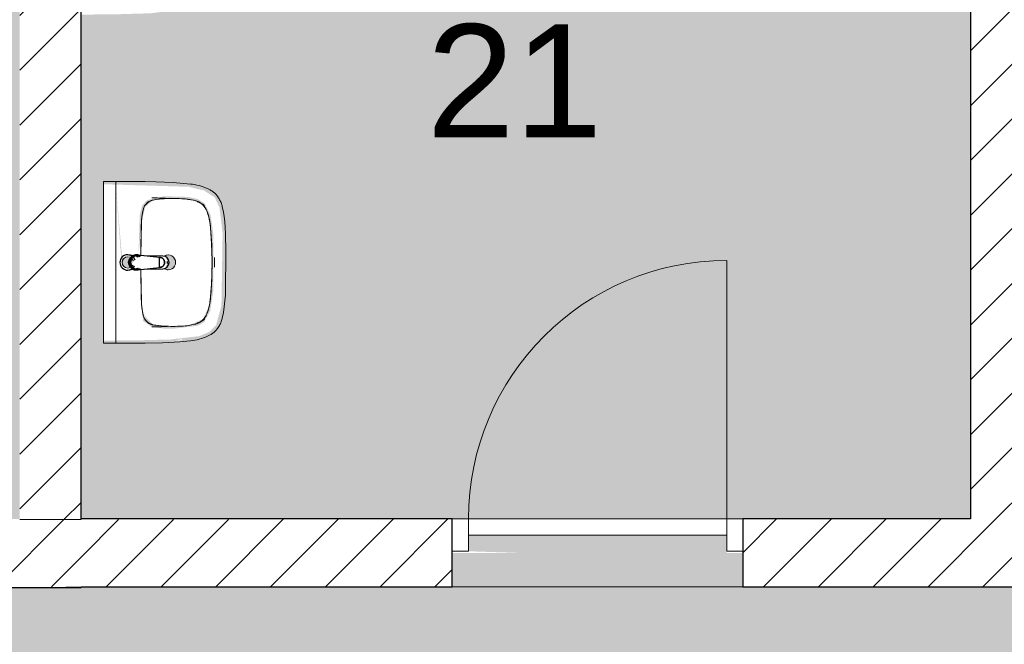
# Model space of a CAD drawing. Header units: millimetres. Extents: x 16156 to 109611, y -1019 to 113498.
# Tile 27 of 60: x 37029 to 40079, y 54938 to 56872. Entities that reach past the tile are written whole.
import ezdxf

# ---------------------------------------------------------------- set-up
doc = ezdxf.new("R2010")
doc.units = ezdxf.units.MM
for name, color, linetype, lineweight in [('A--A2__Ruwbouw', 8, 'Continuous', 15), ('A--AR9__AlgVoorz', 1, 'Continuous', 9), ('A--L$01A__Algemeen', 7, 'Continuous', 9), ('A--L22__Binnenwanden', 2, 'Continuous', 9), ('A--L3__Afbouw', 2, 'Continuous', 9), ('A--L74__VasteSanitaireVoorz', 1, 'Continuous', 9), ('A--LR9__AlgVoorz', 7, 'Continuous', 9), ('A--TR9__AlgVoorz', 1, 'Continuous', 13)]:
    doc.layers.add(name, color=color, linetype=linetype, lineweight=lineweight)
doc.styles.add('Arial', font='arial.ttf', dxfattribs={"height": 350})
pattern_1 = [(45, (0, 0), (-84.85281, 84.85281), [])]

# ---------------------------------------------------------------- blocks, each defined once
blk = doc.blocks.new('32_DO_WB_vo deur enkel2 - vo 2-2241153-AB-Begane grond - Brandcompartimentering')
at = {"layer": 'A--L$01A__Algemeen'}
blk.add_line((520, 105), (520, 905), dxfattribs=at)
blk.add_arc((520, 105), 800, 90, 180, dxfattribs=at)
at = {"layer": 'A--L3__Afbouw'}
for p, q in [((-280, 105), (-330, 105)), ((-330, 105), (-330, 5)), ((520, 105), (-280, 105)), ((-280, 105), (-280, 55)), ((-280, 5), (-280, 105)), ((520, 55), (520, 105)), ((570, 105), (520, 105)), ((520, 105), (520, 5)), ((570, 5), (570, 105)), ((-280, 55), (520, 55)), ((-330, 5), (-280, 5)), ((520, 5), (570, 5))]:
    blk.add_line(p, q, dxfattribs=at)
blk = doc.blocks.new('74_PF_wastafel 50x38_sphinx300_un - 74_PF_wastafel 50x38_sphinx300_un-1641938-AB-Begane grond - Brandcompartimentering')
at = {"layer": 'A--L74__VasteSanitaireVoorz'}
for p, q in [((242.8, 0), (247.2, 0)), ((247.2, 0), (250, 0)), ((-250, 0), (-250, -37.5)), ((-242, 0), (-250, 0)), ((-250, 0), (-247.2, 0)), ((-247.2, 0), (-242.8, 0)), ((242, 0), (-242, 0)), ((250, 0), (242, 0)), ((250, -37.5), (250, 0)), ((-250, -37.5), (-250, -129)), ((-250, -37.5), (-241, -37.5)), ((-250, -37.5), (-242, -37.5)), ((-242, -37.5), (242, -37.5)), ((242, -37.5), (250, -37.5)), ((250, -129), (250, -37.5)), ((-124.1, -117.2), (-20.7, -115.6)), ((21.7, -115.1), (124.1, -117.2))]:
    blk.add_line(p, q, dxfattribs=at)
at = {"layer": 'A--L74__VasteSanitaireVoorz', "lineweight": 25}
for p, q in [((-21, -99.7), (-23.8, -77.6)), ((23.8, -77.6), (21, -99.7)), ((-23, -98.5), (-23, -107.4)), ((-23, -98.5), (-21.6, -106)), ((-20, -98.6), (-23, -98.5)), ((-21.8, -114.8), (-15.5, -173.4)), ((-20.7, -113.1), (-21, -99.6)), ((-20.8, -101.2), (-20.6, -113)), ((15.5, -173.4), (21.8, -114.8)), ((23, -98.5), (20, -98.6)), ((21, -99.6), (20.6, -114.8)), ((20.6, -114.8), (20.8, -101.2)), ((23, -107.4), (23, -98.5)), ((-20.5, -126.4), (-19.8, -183.7)), ((19.7, -183.7), (20.4, -126.7)), ((-15.3, -173.4), (0, -173.4)), ((-15.2, -173.4), (15.2, -173.4)), ((0, -173.4), (15.3, -173.4))]:
    blk.add_line(p, q, dxfattribs=at)
at = {"layer": 'A--L74__VasteSanitaireVoorz', "flags": 128}
for points in [[(250, -37.5), (249.7, -37.5), (248.8, -37.5), (247.4, -37.5), (245.5, -37.5), (243.3, -37.5), (241, -37.5)], [(-167.2, -123.7), (-159.8, -121.9), (-152.4, -120.3), (-145, -119.1), (-137.5, -118.1), (-129.9, -117.5), (-124.1, -117.2)], [(124.1, -117.2), (131.7, -117.6), (139.2, -118.3), (146.7, -119.4), (154.2, -120.7), (161.6, -122.3), (167.2, -123.7)], [(-250, -129), (-248.9, -182.6), (-245.7, -236.1), (-242.7, -269.1)], [(-193, -153.2), (-192.7, -151.6), (-192.3, -150.1), (-191.8, -148.6), (-191.3, -147.1), (-190.7, -145.6), (-190.1, -144.1), (-189.4, -142.7), (-188.6, -141.3), (-187.8, -139.9), (-187, -138.6), (-186.1, -137.3), (-185.1, -136), (-184.1, -134.8), (-183, -133.6), (-181.9, -132.5), (-180.8, -131.4), (-179.6, -130.3), (-178.3, -129.3), (-177.1, -128.5)], [(177.1, -128.5), (178.4, -129.4), (179.6, -130.4), (180.8, -131.5), (182, -132.6), (183.1, -133.7), (184.2, -134.9), (185.2, -136.1), (186.1, -137.4), (187, -138.7), (187.9, -140), (188.7, -141.4), (189.4, -142.8), (190.1, -144.2), (190.8, -145.7), (191.3, -147.2), (191.9, -148.7), (192.3, -150.2), (192.7, -151.8), (193, -153.2)], [(242.7, -269.1), (247.2, -215.7), (249.6, -162.1), (250, -129)], [(-197.2, -187.1), (-196.5, -177.3), (-195.4, -167.6), (-193.9, -157.9), (-193, -153.2)], [(193, -153.2), (194.7, -162.8), (196, -172.5), (196.9, -182.3), (197.2, -187.1)], [(-197.2, -242.1), (-197.9, -221.1), (-197.7, -200.1), (-197.2, -187.1)], [(197.2, -187.1), (197.9, -208), (197.7, -229), (197.2, -242.1)], [(-191.5, -282.5), (-193.4, -273.3), (-195, -264.1), (-196.2, -254.8), (-197, -245.4), (-197.2, -242.1)], [(197.2, -242.1), (196.5, -251.4), (195.4, -260.7), (194, -270), (192.2, -279.2), (191.5, -282.5)], [(-242.7, -269.1), (-241.8, -276), (-240.7, -282.8), (-239.3, -289.5), (-237.6, -296.2), (-235.7, -302.8), (-233.4, -309.4), (-231, -315.8), (-228.3, -322.2), (-225.6, -327.8)], [(225.6, -327.8), (228.5, -321.6), (231.2, -315.2), (233.7, -308.8), (235.8, -302.2), (237.8, -295.6), (239.4, -288.9), (240.8, -282.1), (241.9, -275.3), (242.7, -269.1)], [(-157.2, -320.6), (-159.2, -319.8), (-161.1, -319), (-163.1, -318.1), (-164.9, -317.2), (-166.8, -316.1), (-168.6, -315), (-170.3, -313.9), (-172, -312.6), (-173.7, -311.3), (-175.3, -309.9), (-176.8, -308.5), (-178.3, -307), (-179.8, -305.4), (-181.1, -303.8), (-182.4, -302.1), (-183.6, -300.4), (-184.8, -298.6), (-185.9, -296.8), (-186.9, -295), (-187.8, -293.1), (-188.7, -291.1), (-189.5, -289.2), (-190.2, -287.2), (-190.8, -285.2), (-191.3, -283.1), (-191.5, -282.5)], [(191.5, -282.5), (191, -284.5), (190.4, -286.6), (189.7, -288.6), (188.9, -290.5), (188.1, -292.5), (187.2, -294.4), (186.2, -296.2), (185.1, -298.1), (184, -299.9), (182.8, -301.6), (181.5, -303.3), (180.2, -304.9), (178.8, -306.5), (177.3, -308), (175.8, -309.5), (174.2, -310.9), (172.6, -312.2), (170.9, -313.5), (169.1, -314.7), (167.3, -315.8), (165.5, -316.9), (163.6, -317.8), (161.7, -318.8), (159.8, -319.6), (157.8, -320.3), (157.2, -320.6)], [(-225.6, -327.8), (-224.3, -330.3), (-222.9, -332.7), (-221.5, -335), (-219.9, -337.3), (-218.3, -339.5), (-216.5, -341.6), (-214.7, -343.7), (-212.8, -345.7), (-210.8, -347.6), (-208.8, -349.5), (-206.8, -351.1)], [(-106.8, -331.3), (-115.2, -330.4), (-123.6, -329.1), (-131.9, -327.5), (-140.1, -325.6), (-148.3, -323.4), (-156.3, -320.8), (-157.2, -320.6)], [(106.8, -331.3), (57.9, -334.6), (8.9, -335.9), (-40, -335.3), (-89, -332.7), (-106.8, -331.3)], [(157.2, -320.6), (149.1, -323.2), (141, -325.4), (132.8, -327.4), (124.5, -329), (116.1, -330.2), (107.7, -331.2), (106.8, -331.3)], [(206.8, -351.1), (209, -349.3), (211, -347.5), (213, -345.5), (214.9, -343.5), (216.7, -341.5), (218.4, -339.3), (220, -337.1), (221.6, -334.8), (223.1, -332.5), (224.4, -330.1), (225.6, -327.8)], [(-206.8, -351.1), (-204.1, -353.1), (-201.4, -355.1), (-198.5, -356.9), (-195.6, -358.6), (-192.6, -360.2), (-189.6, -361.7), (-186.5, -363.1), (-183.3, -364.3), (-180.1, -365.4), (-176.9, -366.4), (-173.6, -367.3), (-172.1, -367.6)], [(172.1, -367.6), (175.4, -366.8), (178.6, -365.9), (181.9, -364.8), (185, -363.7), (188.2, -362.4), (191.2, -360.9), (194.2, -359.4), (197.2, -357.7), (200.1, -355.9), (202.9, -354), (205.6, -352), (206.8, -351.1)], [(-172.1, -367.6), (-154.6, -371.1), (-137, -373.8), (-119.3, -375.9), (-101.5, -377.2), (-90, -377.7)], [(-90, -377.7), (32.9, -378.8), (90, -377.7)], [(90, -377.7), (107.8, -376.8), (125.6, -375.2), (143.2, -372.9), (160.8, -369.9), (172.1, -367.6)]]:
    blk.add_lwpolyline(points, dxfattribs=at)
at = {"layer": 'A--L74__VasteSanitaireVoorz', "lineweight": 25, "flags": 128}
for points in [[(-21.7, -114.9), (-18.5, -144.2), (-15.2, -173.4)], [(-19.6, -103.8), (-19.3, -104.6), (-19, -105.3), (-18.6, -106.1)], [(15.2, -173.4), (18.5, -144.2), (21.7, -114.9)], [(17.5, -112.5), (21.6, -106), (23, -98.5)], [(17.7, -107.9), (18.1, -107.2), (18.5, -106.4), (18.8, -105.7), (19.1, -104.9), (19.4, -104.1), (19.6, -103.8)], [(-15.5, -173.4), (-15.5, -174.1), (-15.5, -174.7), (-15.4, -175.3), (-15.3, -175.9), (-15.2, -176.5), (-15.1, -177.1), (-14.9, -177.7), (-14.8, -178.3), (-14.5, -178.9), (-14.3, -179.5), (-14.1, -180.1), (-13.8, -180.6), (-13.5, -181.2), (-13.2, -181.7), (-12.8, -182.2), (-12.5, -182.7), (-12.1, -183.2), (-11.7, -183.7), (-11.3, -184.1), (-10.8, -184.6), (-10.4, -185), (-9.9, -185.4), (-9.4, -185.8), (-8.9, -186.2), (-8.4, -186.5), (-7.9, -186.8), (-7.3, -187.1), (-6.8, -187.4), (-6.2, -187.7), (-5.6, -187.9), (-5, -188.1), (-4.5, -188.3), (-3.9, -188.5), (-3.3, -188.6), (-2.6, -188.8), (-2, -188.8), (-1.4, -188.9), (-0.8, -189), (-0.2, -189), (0.5, -189), (1.1, -188.9), (1.7, -188.9), (2.3, -188.8), (2.9, -188.7), (3.5, -188.6), (4.1, -188.4), (4.7, -188.2), (5.3, -188), (5.9, -187.8), (6.5, -187.6), (7, -187.3), (7.6, -187), (8.1, -186.7), (8.6, -186.4), (9.1, -186), (9.6, -185.6), (10.1, -185.2), (10.6, -184.8), (11, -184.4), (11.5, -183.9), (11.9, -183.5), (12.3, -183), (12.6, -182.5), (13, -182), (13.3, -181.4), (13.6, -180.9), (13.9, -180.4), (14.2, -179.8), (14.4, -179.2), (14.6, -178.6), (14.8, -178.1), (15, -177.5), (15.2, -176.9), (15.3, -176.2), (15.4, -175.6), (15.5, -175), (15.5, -174.4), (15.5, -173.8), (15.5, -173.4)]]:
    blk.add_lwpolyline(points, dxfattribs=at)
at = {"layer": 'A--L74__VasteSanitaireVoorz', "lineweight": 25}
for start, end in [(0, 180), (180, 243.6372), (288, 0)]:
    blk.add_arc((0, -74.6), 24, start, end, dxfattribs=at)
at = {"layer": 'A--L74__VasteSanitaireVoorz'}
for centre, radius, start, end in [((0, -75), 17.5, 0, 180), ((0, -75), 17.5, 75, 105), ((0, -75), 17.5, 180, 240), ((0, -75), 17.5, 285, 0), ((0, -75), 17.5, 285, 300), ((-117.5, -306.2), 189.1, 92.0128, 105.2254), ((0, -3649.7), 3534.7, 90.3412, 92.0128), ((0, -3649.7), 3534.7, 87.9872, 89.6485), ((117.5, -306.2), 189.1, 74.7746, 87.9872), ((1090.6, -129), 1290.6, 180.891, 183), ((-154, -160.8), 39.8, 125.6177, 169.0021), ((-159, -153.8), 31.2, 105.2254, 125.6177), ((159, -153.8), 31.2, 54.3823, 74.7746), ((154, -160.8), 39.8, 10.9979, 54.3823), ((-1090.6, -129), 1290.6, 357, 359.109), ((47.1, -199.9), 244.6, 169.0021, 176.9979), ((-47.1, -199.9), 244.6, 3.0021, 10.9979), ((327.2, -214.6), 525.1, 176.9979, 183.0021), ((0, -200), 23, 150, 180), ((0, -200), 23, 180, 0), ((0, -200), 23, 360, 30), ((-327.2, -214.6), 525.1, 356.9979, 3.0021), ((36.8, -229.8), 234.3, 183.0021, 192.9979), ((-36.8, -229.8), 234.3, 347.0021, 356.9979), ((-140, -270.6), 52.8, 192.9979, 251.0021), ((-71, -251.1), 122.6, 198.2459, 206.4169), ((140, -270.6), 52.8, 288.9979, 347.0021), ((71, -251.1), 122.6, 333.5831, 341.7541), ((-163.9, -297.2), 18.9, 206.4169, 231.4261), ((-88.4, -120.6), 211.5, 251.0021, 264.9979), ((0, 889), 1224.9, 264.9979, 275.0021), ((88.4, -120.6), 211.5, 275.0021, 288.9979), ((163.9, -297.2), 18.9, 308.5739, 333.5831), ((0, 2695.4), 3038.4, 269.7219, 270.2781)]:
    blk.add_arc(centre, radius, start, end, dxfattribs=at)
at = {"layer": 'A--L74__VasteSanitaireVoorz', "lineweight": 25}
for centre, major_axis, ratio, start_param, end_param in [((0, -97.9), (20.5, 0), 0.967332, 1.570796, 3.665191), ((0, -99.6), (20.1, 0), 0.870402, 1.570796, 3.08442), ((0, -97.9), (20.5, 0), 0.967332, 5.759587, 7.853982), ((0, -99.6), (20.1, 0), 0.870402, 0.057173, 1.570796), ((0, -98.5), (20, 0), 0.97026, 3.144451, 3.592433), ((0, -98.5), (20, 0), 0.97026, 5.832345, 6.280327), ((0, -183.7), (19.7, 0), 0.967332, 3.141593, 6.283185), ((0, -186.6), (11.5, 0), 0.973197, 4.45059, 4.974188)]:
    blk.add_ellipse(centre, major_axis=major_axis, ratio=ratio, start_param=start_param, end_param=end_param, dxfattribs=at)
for points, knots in [([(23, -98.5), (23, -95.5), (21.9, -91.3), (18.8, -86.9), (16.7, -84.7), (14.8, -83.2), (12.8, -81.9), (10, -80.4), (5.9, -79.1), (1.9, -78.5), (-1.5, -78.6), (-4.5, -78.9), (-7.9, -79.7), (-11.6, -81.1), (-14.8, -83.2), (-17.7, -85.6), (-20, -88.5), (-21.7, -91.7), (-22.7, -95), (-23, -97.3), (-23, -98.5)], [-1, -1, -1, -1, -0.861111, -0.791667, -0.756944, -0.722222, -0.6875, -0.652778, -0.583333, -0.513889, -0.479167, -0.444444, -0.388889, -0.333333, -0.277778, -0.222222, -0.166667, -0.111111, -0.055556, 0, 0, 0, 0]), ([(-23, -107.4), (-23, -104), (-21.9, -99.2), (-18.8, -94), (-16.6, -91.6), (-14.8, -89.9), (-12.8, -88.3), (-9.9, -86.7), (-5.9, -85.2), (-1.9, -84.5), (1.5, -84.6), (4.5, -84.9), (7.9, -85.8), (11.5, -87.5), (14.8, -89.8), (17.7, -92.6), (20, -95.9), (21.7, -99.6), (22.7, -103.3), (23, -106), (23, -107.4)], [-1, -1, -1, -1, -0.861111, -0.791667, -0.756944, -0.722222, -0.6875, -0.652778, -0.583333, -0.513889, -0.479167, -0.444444, -0.388889, -0.333333, -0.277778, -0.222222, -0.166667, -0.111111, -0.055556, 0, 0, 0, 0]), ([(-21.2, -97.3), (-21.1, -94.2), (-20.1, -90), (-17.2, -85.6), (-15.2, -83.5), (-13.5, -82), (-11.6, -80.7), (-9, -79.3), (-5.4, -78), (-1.7, -77.4), (1.4, -77.5), (4.1, -77.7), (7.2, -78.5), (10.5, -80), (13.5, -81.9), (16.1, -84.3), (18.3, -87.2), (19.9, -90.4), (20.9, -93.7), (21.1, -96), (21.2, -97.3)], [-1, -1, -1, -1, -0.861111, -0.791667, -0.756944, -0.722222, -0.6875, -0.652778, -0.583333, -0.513889, -0.479167, -0.444444, -0.388889, -0.333333, -0.277778, -0.222222, -0.166667, -0.111111, -0.055556, 0, 0, 0, 0]), ([(-18.6, -103.3), (-18.7, -103.1), (-19.1, -102.7), (-19.5, -102.1), (-19.8, -101.5), (-20.1, -101), (-20.4, -100.5), (-20.6, -100), (-20.8, -99.6), (-20.9, -99.5)], [0.7142857, 0.7142857, 0.7142857, 0.7142857, 0.75, 0.7857143, 0.8214286, 0.8571429, 0.8928571, 0.9285714, 1, 1, 1, 1]), ([(20.8, -99.5), (20.8, -99.7), (20.6, -100), (20.4, -100.5), (20.1, -101), (19.8, -101.5), (19.5, -102.1), (19.1, -102.7), (18.8, -103.1), (18.5, -103.5), (18.1, -104), (17.4, -104.7), (16.7, -105.3), (16.3, -105.7)], [0, 0, 0, 0, 0.0714286, 0.1071429, 0.1428571, 0.1785714, 0.2142857, 0.25, 0.2678571, 0.2857143, 0.3214286, 0.3571429, 0.4285714, 0.4285714, 0.4285714, 0.4285714]), ([(15.3, -173.4), (15.3, -175.8), (14.6, -179), (12.6, -182.5), (11.1, -184.1), (9.9, -185.3), (8.5, -186.3), (6.7, -187.5), (4, -188.5), (0.7, -189), (-2.5, -188.8), (-5.3, -188), (-7.7, -186.9), (-9.9, -185.3), (-11.8, -183.4), (-13.4, -181.2), (-14.5, -178.7), (-15.1, -176.2), (-15.3, -174.4), (-15.3, -173.4)], [-1, -1, -1, -1, -0.861111, -0.791667, -0.756944, -0.722222, -0.6875, -0.652778, -0.583333, -0.513889, -0.444444, -0.388889, -0.333333, -0.277778, -0.222222, -0.166667, -0.111111, -0.055556, 0, 0, 0, 0])]:
    blk.add_open_spline(points, degree=3, knots=knots, dxfattribs=at)
for points in [[(-21.7, -114.9), (-22.2, -113.7), (-22.8, -111.2), (-23, -108.7), (-23, -107.4)], [(-20.8, -101.2), (-20.9, -100.5), (-21.1, -99.2), (-21.2, -97.9), (-21.2, -97.3)], [(-20.9, -99.5), (-21, -99.3), (-21, -99.4), (-20.9, -100.4), (-20.8, -101.2)], [(21.2, -97.3), (21.2, -97.9), (21.1, -99.2), (20.9, -100.5), (20.8, -101.2)], [(20.8, -101.2), (20.9, -100.5), (21, -99.5), (21, -99.3), (20.8, -99.5)], [(23, -107.4), (23, -108.7), (22.8, -111.2), (22.2, -113.7), (21.7, -114.9)]]:
    blk.add_open_spline(points, degree=3, dxfattribs=at)
at = {"layer": 'A--L74__VasteSanitaireVoorz'}
for points in [[(76, -115.8), (76, -115.8), (75.5, -115.8), (73.6, -115.8), (70.6, -115.7), (66.9, -115.6), (63.1, -115.6), (59.4, -115.5), (56.4, -115.5), (54.5, -115.4), (54, -115.4), (54, -115.4)], [(54, -115.4), (54, -115.4), (54.5, -115.4), (56.4, -115.5), (59.4, -115.5), (63.1, -115.6), (66.9, -115.6), (70.6, -115.7), (73.6, -115.8), (75.5, -115.8), (76, -115.8), (76, -115.8)]]:
    blk.add_open_spline(points, degree=3, dxfattribs=at)

msp = doc.modelspace()

# ---------------------------------------------------------------- hatches: boundary and pattern name
at = {"layer": 'A--A2__Ruwbouw', "lineweight": 9}
h = msp.add_hatch(dxfattribs=at)
h.set_pattern_fill('FP_1', color=256, angle=45, style=0, pattern_type=2)
h.set_pattern_definition(pattern_1)
h.paths.add_polyline_path([(37029.3, 55324.4), (37219.3, 55326.4), (37219.3, 58111.4), (37029.3, 58111.4), (37029.3, 55497.8)])
h.paths.add_polyline_path([(37029.3, 58211.4), (37219.3, 58211.4), (37219.3, 59131.4), (37029.3, 59131.4), (37029.3, 58341)])
h = msp.add_hatch(dxfattribs=at)
h.set_pattern_fill('FP_1', color=256, angle=45, style=0, pattern_type=2)
h.set_pattern_definition(pattern_1)
h.paths.add_polyline_path([(40184.3, 55326.4), (40184.3, 59131.4), (39974.3, 59131.4), (39974.3, 55326.4)])
h = msp.add_hatch(dxfattribs=at)
h.set_pattern_fill('FP_1', color=256, angle=45, style=0, pattern_type=2)
h.set_pattern_definition(pattern_1)
h.paths.add_polyline_path([(32574.3, 55114.4), (37219.3, 55116.4), (37219.3, 55324.4), (32574.3, 55324.4)])
h = msp.add_hatch(dxfattribs=at)
h.set_pattern_fill('FP_1', color=256, angle=45, style=0, pattern_type=2)
h.set_pattern_definition(pattern_1)
h.paths.add_polyline_path([(44053.3, 55116.4), (44634.3, 55116.4), (44634.3, 55326.4), (43785.8, 55326.4), (43785.8, 55116.4), (43843.3, 55116.4)])
h.paths.add_polyline_path([(37219.3, 55116.4), (38369.3, 55116.4), (38369.3, 55326.4), (37219.3, 55324.4)])
h.paths.add_polyline_path([(40448.3, 55116.4), (40448.3, 55326.4), (39269.3, 55326.4), (39269.3, 55116.4), (40439.5, 55116.4)])
h.paths.add_polyline_path([(42885.8, 55116.4), (42885.8, 55326.4), (41348.3, 55326.4), (41348.3, 55116.4), (42307.5, 55116.4)])
at = {"layer": 'A--AR9__AlgVoorz'}
for points in [[(34835.6, 55324.4), (37029.3, 55326.4), (37029.3, 59131.4), (32574.3, 59131.4), (32574.3, 58405.4), (32524.3, 58405.4), (32524.3, 56705.4), (32574.3, 56705.4), (32574.3, 55324.4), (32773.1, 55324.4)], [(43154.3, 53121.4), (43954.3, 53121.4), (43954.3, 53171.4), (45603.3, 53171.4), (45603.3, 53121.4), (46403.3, 53121.4), (46403.3, 53171.4), (47353.3, 53171.4), (47353.3, 53121.4), (48153.3, 53121.4), (48153.3, 53171.4), (49163.3, 53171.4), (49163.3, 53121.4), (49963.3, 53121.4), (49963.3, 53171.4), (50264.3, 53171.4), (50264.3, 55116.4), (47204.3, 55116.4), (47204.3, 55221.4), (46304.3, 55221.4), (46304.3, 55116.4), (43785.8, 55116.4), (43785.8, 55221.4), (42885.8, 55221.4), (42885.8, 55116.4), (41348.3, 55116.4), (41348.3, 55221.4), (40448.3, 55221.4), (40448.3, 55116.4), (39269.3, 55116.4), (39269.3, 55221.4), (38369.3, 55221.4), (38369.3, 55116.4), (32474.3, 55114.4), (32474.3, 53171.4), (33399.3, 53171.4), (33399.3, 53121.4), (34199.3, 53121.4), (34199.3, 53171.4), (43154.3, 53171.4)]]:
    msp.add_hatch(color=254, dxfattribs=at).paths.add_polyline_path(points)
h = msp.add_hatch(color=254, dxfattribs=at)
h.paths.add_polyline_path([(39219.3, 55221.4), (39219.3, 55226.4), (39219.3, 55276.4), (38419.3, 55276.4), (38419.3, 55226.4), (38571.6, 55221.4)])
h.paths.add_polyline_path([(37256.7, 57370.4), (37275.7, 57117.1), (37281.9, 57117.1), (37298.8, 57112.5), (37306.6, 57124), (37308.8, 57129.4), (37316.3, 57135.9), (37289.7, 57146.3), (37276.7, 57141.8), (37261.9, 57310.9)])
h.paths.add_polyline_path([(37219.3, 55326.4), (39974.3, 55326.4), (39974.3, 58111.4), (37219.3, 58111.4), (37219.3, 57371.4), (37482.7, 57363.5), (37530.2, 57352), (37563.3, 57330.7), (37578.1, 57299.6), (37588.2, 57203.7), (37584.2, 56995.6), (37572.5, 56942.9), (37554.1, 56919), (37516, 56901.3), (37433.8, 56891.5), (37329, 56888.4), (37219.3, 56887.4), (37219.3, 55410.2)])
h.paths.add_polyline_path([(37511, 55877.2), (37531.7, 55883.6), (37531.3, 55879.4)])
h.paths.add_polyline_path([(37326.7, 56361.4), (37345.7, 56108.1), (37351.9, 56108.1), (37368.8, 56103.5), (37376.6, 56115), (37378.8, 56120.4), (37386.3, 56126.9), (37359.7, 56137.3), (37346.7, 56132.8), (37327.7, 56350.8)])
h.paths.add_polyline_path([(37326.7, 55878.4), (37289.3, 55878.4), (37289.3, 56362.4), (37552.7, 56354.5), (37600.2, 56343), (37633.3, 56321.7), (37648.1, 56290.6), (37657.9, 56210.2), (37654.2, 55986.6), (37637.6, 55926.1), (37616.7, 55905.2), (37586, 55892.3), (37495.2, 55881.8), (37399, 55879.4), (37326.7, 55879.4)])
h.paths.add_polyline_path([(37503.8, 55915.1), (37581.4, 55924.6), (37600.2, 55935.6), (37619.3, 55969.4), (37628.8, 56030.7), (37628.8, 56210.2), (37620.5, 56267), (37603.1, 56302), (37581.4, 56316.3), (37552.7, 56323.1), (37475.9, 56325.1), (37423.3, 56313), (37408.1, 56296), (37401.1, 56267.4), (37397.1, 56140.1), (37406.5, 56244.6), (37418.2, 56292.2), (37442.5, 56313.5), (37503.8, 56318.3), (37571.7, 56311.9), (37601.3, 56293.2), (37616.7, 56252.8), (37621.3, 56208.9), (37622.8, 56066.5), (37616.7, 55988.1), (37596.6, 55944.7), (37551.6, 55925.2), (37476.3, 55923.3), (37442.5, 55927.4), (37411.6, 55959.7), (37406.5, 55996.3), (37411.8, 55938.7), (37438.7, 55920.8), (37475.9, 55915.8), (37495.2, 55915.3)])
h.paths.add_polyline_path([(37489.3, 56097.4), (37505.5, 56104.2), (37512.3, 56120.4), (37505.5, 56136.7), (37489.3, 56143.4), (37483.3, 56135.7), (37486.4, 56134.4), (37483.3, 56105.1), (37483.3, 56098.2)])
h.paths.add_polyline_path([(37433.8, 56924.1), (37511.4, 56933.6), (37530.2, 56944.6), (37549.3, 56978.4), (37558.8, 57039.7), (37558.8, 57219.2), (37550.5, 57276), (37533.1, 57311), (37511.4, 57325.3), (37482.7, 57332.1), (37404.1, 57333.9), (37353.3, 57322), (37338.1, 57305), (37331.1, 57276.4), (37327.1, 57149.1), (37336.5, 57253.6), (37348.2, 57301.2), (37372.5, 57322.5), (37433.8, 57327.3), (37501.7, 57320.9), (37531.3, 57302.2), (37546.7, 57261.8), (37551.9, 57203.7), (37554.2, 57107.2), (37546.7, 56997.1), (37526.6, 56953.7), (37481.6, 56934.2), (37403, 56932.6), (37372.5, 56936.4), (37341.6, 56968.7), (37336.3, 57016.8), (37341.8, 56947.7), (37363.5, 56931.6), (37405.9, 56924.8), (37425.2, 56924.3)])
h.paths.add_polyline_path([(37419.3, 57106.4), (37435.5, 57113.2), (37442.3, 57129.4), (37435.5, 57145.7), (37419.3, 57152.4), (37413.3, 57144.7), (37416.4, 57143.4), (37413.3, 57114.1), (37413.3, 57107.2)])

# ---------------------------------------------------------------- linework, layer by layer
at = {"layer": 'A--L22__Binnenwanden', "lineweight": 30}
for p, q in [((37219.3, 55326.4), (37219.3, 58111.4)), ((39974.3, 58111.4), (39974.3, 55326.4)), ((38369.3, 55326.4), (37219.3, 55326.4)), ((38369.3, 55116.4), (38369.3, 55326.4)), ((39974.3, 55326.4), (39269.3, 55326.4)), ((39269.3, 55326.4), (39269.3, 55116.4)), ((32474.3, 55114.4), (37219.3, 55114.4)), ((37219.3, 55116.4), (38369.3, 55116.4)), ((37219.3, 55114.4), (37219.3, 55116.4)), ((39269.3, 55116.4), (40448.3, 55116.4))]:
    msp.add_line(p, q, dxfattribs=at)
at = {"layer": 'A--L22__Binnenwanden', "lineweight": 15}
msp.add_line((37219.3, 55324.4), (37029.3, 55324.4), dxfattribs=at)
at = {"layer": 'A--LR9__AlgVoorz', "flags": 128}
for points in [[(37219.3, 55326.4), (39974.3, 55326.4), (39974.3, 58111.4), (38604.3, 58111.4), (37219.3, 58111.4)], [(32474.3, 53171.4), (34624.3, 53171.4), (40135.3, 53171.4), (44634.3, 53171.4), (46503.3, 53171.4), (49003.3, 53171.4), (50264.3, 53171.4), (50264.3, 55116.4), (44634.3, 55116.4), (43948.3, 55116.4), (42723.3, 55116.4), (41658.3, 55116.4), (40079.3, 55116.4), (37220.9, 55116.4), (37219.3, 55116.4), (37124.3, 55114.4), (32474.3, 55114.4)]]:
    msp.add_lwpolyline(points, close=True, dxfattribs=at)

# ---------------------------------------------------------------- block references
at = {"layer": 'A--L3__Afbouw'}
msp.add_blockref('32_DO_WB_vo deur enkel2 - vo 2-2241153-AB-Begane grond - Brandcompartimentering', (38699.3, 55221.4), dxfattribs=at)
at = {"layer": 'A--L74__VasteSanitaireVoorz', "rotation": 89.99999999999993}
msp.add_blockref('74_PF_wastafel 50x38_sphinx300_un - 74_PF_wastafel 50x38_sphinx300_un-1641938-AB-Begane grond - Brandcompartimentering', (37289.3, 56120.4), dxfattribs=at)

# ---------------------------------------------------------------- texts
at = {"layer": 'A--TR9__AlgVoorz', "insert": (38290, 56857.7), "char_height": 350, "width": 673.417, "attachment_point": 1, "style": 'Arial'}
msp.add_mtext('21', dxfattribs=at)

doc.saveas('drawing.dxf')
